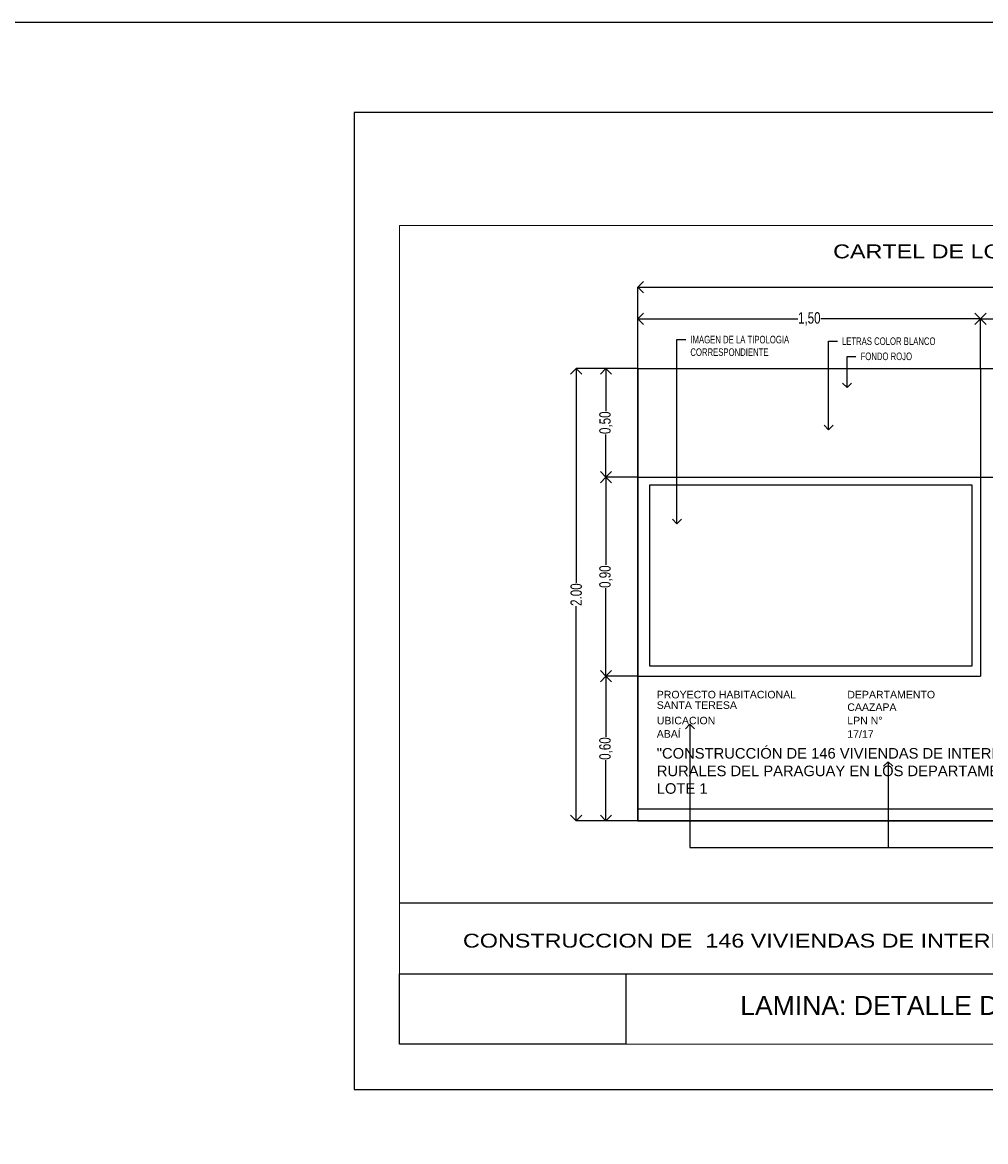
# Model space of a CAD drawing. Header units: millimetres. Extents: x 126.3 to 168.4, y 91 to 130.2.
# Tile 8 of 10: x 161.9 to 165.1, y 110.6 to 114.3. Entities that reach past the tile are written whole.
import ezdxf
from ezdxf import colors
from ezdxf.entities.mleader import LeaderData, LeaderLine
from ezdxf.enums import TextEntityAlignment as Align
from ezdxf.math import Vec2, Vec3

# ---------------------------------------------------------------- set-up
doc = ezdxf.new("R2010")
doc.units = ezdxf.units.MM
doc.header["$PDMODE"] = 34
doc.header["$PDSIZE"] = 0.05
for name, color, linetype in [('01', 1, 'Continuous'), ('02', 2, 'Continuous'), ('03', 3, 'Continuous'), ('TEXT', 4, 'Continuous'), ('V LAMI', 2, 'Continuous')]:
    doc.layers.add(name, color=color, linetype=linetype)
doc.styles.add('ARIAL', font='arial.ttf')
doc.styles.add('Estilo1', font='swissk.ttf', dxfattribs={"height": 0.06})
doc.styles.add('F', font='swissel.ttf', dxfattribs={"height": 1.6})
doc.styles.add('nuevo', font='swisscl.ttf', dxfattribs={"height": 0.05})
doc.styles.get("Standard").update_dxf_attribs({"font": 'swisscl.ttf', "height": 0.02})
doc.dimstyles.new('nuevo', dxfattribs={"dimscale": 0, "dimtxt": 0.085, "dimasz": 0.05, "dimexe": 0, "dimexo": 0, "dimgap": 0, "dimtad": 0, "dimzin": 0, "dimdsep": 46, "dimtxsty": 'nuevo', "dimblk": 'OPEN90', "dimcen": 1, "dimclrd": 1, "dimclre": 1, "dimclrt": 3, "dimadec": 0, "dimazin": 0, "dimtfac": 1, "dimtmove": 2, "dimatfit": 1, "dimldrblk": 'OPEN90', "dimfxl": 1, "dimtolj": 1, "dimtzin": 0, "dimarcsym": 0})
picture_1 = doc.add_image_def('image5.jpg', size_in_pixel=(882, 441))
picture_2 = doc.add_image_def('image2.jpg', size_in_pixel=(635, 198))
picture_3 = doc.add_image_def('image7.jpg', size_in_pixel=(3840, 2160))

# ---------------------------------------------------------------- blocks, each defined once
blk = doc.blocks.new('_OPEN90')
at = {"color": 0, "linetype": 'ByBlock'}
for p, q in [((0, 0), (-1, 0)), ((-0.5, 0.5), (0, 0)), ((0, 0), (-0.5, -0.5))]:
    blk.add_line(p, q, dxfattribs=at)
blk = doc.blocks.new('*D25')
at = {"layer": '03', "color": 1, "lineweight": -2}
for p, q in [((138.6115, 125.5673), (138.6115, 125.927)), ((138.6615, 125.927), (140.5597, 125.927)), ((142.5615, 125.927), (140.6634, 125.927)), ((142.6115, 125.5673), (142.6115, 125.927))]:
    blk.add_line(p, q, dxfattribs=at)
at = {"layer": 'Defpoints', "color": 0}
for p in [(142.6115, 125.927), (138.6115, 125.5673), (142.6115, 125.5673)]:
    blk.add_point(p, dxfattribs=at)
at = {"layer": '03', "color": 1, "lineweight": -2, "xscale": 0.05, "yscale": 0.05, "zscale": 0.05, "rotation": 180}
blk.add_blockref('_OPEN90', (138.6115, 125.927), dxfattribs=at)
at = {"layer": '03', "color": 1, "lineweight": -2, "xscale": 0.05, "yscale": 0.05, "zscale": 0.05}
blk.add_blockref('_OPEN90', (142.6115, 125.927), dxfattribs=at)
at = {"layer": '03', "color": 3, "insert": (140.6115, 125.927), "char_height": 0.05, "attachment_point": 5, "style": 'nuevo'}
blk.add_mtext('\\A1;4.00', dxfattribs=at)
blk = doc.blocks.new('*D18')
at = {"layer": '03', "color": 1, "lineweight": -2}
for p, q in [((138.6115, 125.5673), (138.4702, 125.5673)), ((138.4702, 125.5173), (138.4702, 125.3787)), ((138.4702, 125.137), (138.4702, 125.2756)), ((138.6115, 125.087), (138.4702, 125.087))]:
    blk.add_line(p, q, dxfattribs=at)
at = {"layer": 'Defpoints', "color": 0}
for p in [(138.6115, 125.5673), (138.4702, 125.087), (138.6115, 125.087)]:
    blk.add_point(p, dxfattribs=at)
at = {"layer": '03', "color": 1, "lineweight": -2, "xscale": 0.05, "yscale": 0.05, "zscale": 0.05}
for p, rotation in [((138.4702, 125.5673), 90), ((138.4702, 125.087), 270)]:
    blk.add_blockref('_OPEN90', p, dxfattribs=dict(at, rotation=rotation))
at = {"layer": '03', "color": 3, "insert": (138.4702, 125.3272), "char_height": 0.05, "attachment_point": 5, "rotation": 90, "style": 'nuevo'}
blk.add_mtext('\\A1;0,50', dxfattribs=at)
blk = doc.blocks.new('*D19')
at = {"layer": '03', "color": 1, "lineweight": -2}
for p, q in [((138.6115, 125.5673), (138.6115, 125.7859)), ((138.6615, 125.7859), (139.3179, 125.7859)), ((140.0762, 125.7859), (139.4198, 125.7859)), ((140.1262, 125.5673), (140.1262, 125.7859))]:
    blk.add_line(p, q, dxfattribs=at)
at = {"layer": 'Defpoints', "color": 0}
for p in [(140.1262, 125.7859), (138.6115, 125.5673), (140.1262, 125.5673)]:
    blk.add_point(p, dxfattribs=at)
at = {"layer": '03', "color": 1, "lineweight": -2, "xscale": 0.05, "yscale": 0.05, "zscale": 0.05, "rotation": 180}
blk.add_blockref('_OPEN90', (138.6115, 125.7859), dxfattribs=at)
at = {"layer": '03', "color": 1, "lineweight": -2, "xscale": 0.05, "yscale": 0.05, "zscale": 0.05}
blk.add_blockref('_OPEN90', (140.1262, 125.7859), dxfattribs=at)
at = {"layer": '03', "color": 3, "insert": (139.3688, 125.7859), "char_height": 0.05, "attachment_point": 5, "style": 'nuevo'}
blk.add_mtext('\\A1;1,50', dxfattribs=at)
blk = doc.blocks.new('*D20')
at = {"layer": '03', "color": 1, "lineweight": -2}
for p, q in [((140.1262, 125.5673), (140.1262, 125.7859)), ((140.1762, 125.7859), (141.089, 125.7859)), ((142.1048, 125.7859), (141.192, 125.7859)), ((142.1548, 125.5673), (142.1548, 125.7859))]:
    blk.add_line(p, q, dxfattribs=at)
at = {"layer": 'Defpoints', "color": 0}
for p in [(142.1548, 125.7859), (140.1262, 125.5673), (142.1548, 125.5673)]:
    blk.add_point(p, dxfattribs=at)
at = {"layer": '03', "color": 1, "lineweight": -2, "xscale": 0.05, "yscale": 0.05, "zscale": 0.05, "rotation": 180}
blk.add_blockref('_OPEN90', (140.1262, 125.7859), dxfattribs=at)
at = {"layer": '03', "color": 1, "lineweight": -2, "xscale": 0.05, "yscale": 0.05, "zscale": 0.05}
blk.add_blockref('_OPEN90', (142.1548, 125.7859), dxfattribs=at)
at = {"layer": '03', "color": 3, "insert": (141.1405, 125.7859), "char_height": 0.05, "attachment_point": 5, "style": 'nuevo'}
blk.add_mtext('\\A1;2,00', dxfattribs=at)
blk = doc.blocks.new('*D21')
at = {"layer": '03', "color": 1, "lineweight": -2}
for p, q in [((142.1548, 125.5673), (142.1548, 125.7859)), ((142.2048, 125.7859), (142.3316, 125.7859)), ((142.5615, 125.7859), (142.4347, 125.7859)), ((142.6115, 125.5673), (142.6115, 125.7859))]:
    blk.add_line(p, q, dxfattribs=at)
at = {"layer": 'Defpoints', "color": 0}
for p in [(142.6115, 125.7859), (142.1548, 125.5673), (142.6115, 125.5673)]:
    blk.add_point(p, dxfattribs=at)
at = {"layer": '03', "color": 1, "lineweight": -2, "xscale": 0.05, "yscale": 0.05, "zscale": 0.05, "rotation": 180}
blk.add_blockref('_OPEN90', (142.1548, 125.7859), dxfattribs=at)
at = {"layer": '03', "color": 1, "lineweight": -2, "xscale": 0.05, "yscale": 0.05, "zscale": 0.05}
blk.add_blockref('_OPEN90', (142.6115, 125.7859), dxfattribs=at)
at = {"layer": '03', "color": 3, "insert": (142.3831, 125.7859), "char_height": 0.05, "attachment_point": 5, "style": 'nuevo'}
blk.add_mtext('\\A1;0,50', dxfattribs=at)
blk = doc.blocks.new('*D22')
at = {"layer": '03', "color": 1, "lineweight": -2}
for p, q in [((138.6115, 125.087), (138.4702, 125.087)), ((138.4702, 125.037), (138.4702, 124.6983)), ((138.4702, 124.2564), (138.4702, 124.5951)), ((138.6115, 124.2064), (138.4702, 124.2064))]:
    blk.add_line(p, q, dxfattribs=at)
at = {"layer": 'Defpoints', "color": 0}
for p in [(138.6115, 125.087), (138.4702, 124.2064), (138.6115, 124.2064)]:
    blk.add_point(p, dxfattribs=at)
at = {"layer": '03', "color": 1, "lineweight": -2, "xscale": 0.05, "yscale": 0.05, "zscale": 0.05}
for p, rotation in [((138.4702, 125.087), 90), ((138.4702, 124.2064), 270)]:
    blk.add_blockref('_OPEN90', p, dxfattribs=dict(at, rotation=rotation))
at = {"layer": '03', "color": 3, "insert": (138.4702, 124.6467), "char_height": 0.05, "attachment_point": 5, "rotation": 90, "style": 'nuevo'}
blk.add_mtext('\\A1;0,90', dxfattribs=at)
blk = doc.blocks.new('*D23')
at = {"layer": '03', "color": 1, "lineweight": -2}
for p, q in [((138.6115, 124.2064), (138.4702, 124.2064)), ((138.4702, 124.1564), (138.4702, 123.9384)), ((138.4702, 123.6173), (138.4702, 123.8353)), ((138.6115, 123.5673), (138.4702, 123.5673))]:
    blk.add_line(p, q, dxfattribs=at)
at = {"layer": 'Defpoints', "color": 0}
for p in [(138.6115, 124.2064), (138.4702, 123.5673), (138.6115, 123.5673)]:
    blk.add_point(p, dxfattribs=at)
at = {"layer": '03', "color": 1, "lineweight": -2, "xscale": 0.05, "yscale": 0.05, "zscale": 0.05}
for p, rotation in [((138.4702, 124.2064), 90), ((138.4702, 123.5673), 270)]:
    blk.add_blockref('_OPEN90', p, dxfattribs=dict(at, rotation=rotation))
at = {"layer": '03', "color": 3, "insert": (138.4702, 123.8868), "char_height": 0.05, "attachment_point": 5, "rotation": 90, "style": 'nuevo'}
blk.add_mtext('\\A1;0,60', dxfattribs=at)
blk = doc.blocks.new('*D24')
at = {"layer": '03', "color": 1, "lineweight": -2}
for p, q in [((138.6115, 125.5673), (138.3387, 125.5673)), ((138.3387, 125.5173), (138.3387, 124.6188)), ((138.3387, 123.6173), (138.3387, 124.5158)), ((138.6115, 123.5673), (138.3387, 123.5673))]:
    blk.add_line(p, q, dxfattribs=at)
at = {"layer": 'Defpoints', "color": 0}
for p in [(138.3387, 125.5673), (138.6115, 125.5673), (138.6115, 123.5673)]:
    blk.add_point(p, dxfattribs=at)
at = {"layer": '03', "color": 1, "lineweight": -2, "xscale": 0.05, "yscale": 0.05, "zscale": 0.05}
for p, rotation in [((138.3387, 125.5673), 90), ((138.3387, 123.5673), 270)]:
    blk.add_blockref('_OPEN90', p, dxfattribs=dict(at, rotation=rotation))
at = {"layer": '03', "color": 3, "insert": (138.3387, 124.5673), "char_height": 0.05, "attachment_point": 5, "rotation": 90, "style": 'nuevo'}
blk.add_mtext('\\A1;2.00', dxfattribs=at)
blk = doc.blocks.new('A$C0E2C7F10')
at = {"layer": '03'}
dim = blk.add_linear_dim(base=(4.3146, 2.3597), p1=(0.3146, 2), p2=(4.3146, 2), dimstyle='nuevo', override={"dimscale": 1}, dxfattribs=at)
dim.commit()
dim.dimension.update_dxf_attribs({"geometry": '*D25', "text_midpoint": (2.3146, 2.3597), "insert": (-138.2969, -123.5673)})
for base, p1, p2, text, picture, middle in [((1.8292, 2.2185), (0.3146, 2), (1.8292, 2), '1,50', '*D19', (1.0719, 2.2185)), ((3.8578, 2.2185), (1.8292, 2), (3.8578, 2), '2,00', '*D20', (2.8435, 2.2185)), ((4.3146, 2.2185), (3.8578, 2), (4.3146, 2), '0,50', '*D21', (4.0862, 2.2185))]:
    dim = blk.add_linear_dim(base=base, p1=p1, p2=p2, text=text, dimstyle='nuevo', override={"dimscale": 1}, dxfattribs=at)
    dim.commit()
    dim.dimension.update_dxf_attribs({"geometry": picture, "text_midpoint": middle, "insert": (-138.2969, -123.5673)})
dim = blk.add_linear_dim(base=(0.0417, 2), p1=(0.3146, 0), p2=(0.3146, 2), angle=90, dimstyle='nuevo', override={"dimscale": 1}, dxfattribs=at)
dim.commit()
dim.dimension.update_dxf_attribs({"geometry": '*D24', "text_midpoint": (0.0417, 1), "insert": (-138.2969, -123.5673)})
for base, p1, p2, text, picture, middle in [((0.1733, 1.5196), (0.3146, 2), (0.3146, 1.5196), '0,50', '*D18', (0.1733, 1.7598)), ((0.1733, 0.639), (0.3146, 1.5196), (0.3146, 0.639), '0,90', '*D22', (0.1733, 1.0793)), ((0.1733, 0), (0.3146, 0.639), (0.3146, 0), '0,60', '*D23', (0.1733, 0.3195))]:
    dim = blk.add_linear_dim(base=base, p1=p1, p2=p2, angle=90, text=text, dimstyle='nuevo', override={"dimscale": 1}, dxfattribs=at)
    dim.commit()
    dim.dimension.update_dxf_attribs({"geometry": picture, "text_midpoint": middle, "insert": (-138.2969, -123.5673)})

msp = doc.modelspace()

# ---------------------------------------------------------------- linework, layer by layer
for points in [[(168.3725, 114.289), (155.3613, 114.289), (155.3613, 106.8667), (168.3725, 106.8667)], [(162.9674, 110.7506), (167.9174, 110.7506), (167.9174, 113.9906), (162.9674, 113.9906)]]:
    msp.add_lwpolyline(points, close=True)
at = {"layer": '01'}
for p, q in [((163.9078, 113.1416), (166.9078, 113.1416)), ((163.9078, 113.1416), (163.9078, 111.6416)), ((165.0438, 113.1416), (165.0438, 112.1209)), ((163.9078, 112.7813), (166.9078, 112.7813)), ((163.9078, 112.1209), (165.0438, 112.1209)), ((163.9078, 111.6818), (166.9078, 111.6818)), ((163.9078, 111.6416), (166.9078, 111.6416))]:
    msp.add_line(p, q, dxfattribs=at)
at = {"layer": '01', "lineweight": 18, "ltscale": 0.18}
msp.add_lwpolyline([(163.1174, 113.6156), (163.1174, 110.9006), (167.7674, 110.9006), (167.7674, 113.6156)], close=True, dxfattribs=at)
at = {"layer": '01', "ltscale": 0.01}
msp.add_lwpolyline([(163.7856, 111.1345), (167.0631, 111.1345)], dxfattribs=at)
at = {"layer": '02', "ltscale": 0.01}
msp.add_line((167.7674, 111.3685), (163.1174, 111.3685), dxfattribs=at)

# ---------------------------------------------------------------- block references
at = {"xscale": 0.75, "yscale": 0.75, "zscale": 0.75}
msp.add_blockref('A$C0E2C7F10', (163.6718, 111.6416), dxfattribs=at)

# ---------------------------------------------------------------- texts
at = {"color": 12, "attachment_point": 1, "style": 'Estilo1'}
for s, width, insert, char_height in [('PROYECTO HABITACIONAL', 0.542861, (163.9701, 112.0726), 0.025), ('DEPARTAMENTO', 0.38714, (164.6018, 112.0726), 0.025), ('UBICACION', 0.542861, (163.9701, 111.9865), 0.025), ('LPN N°', 0.38714, (164.6018, 111.9865), 0.025), ('"CONSTRUCCIÓN DE 146 VIVIENDAS DE INTERÉS SOCIAL EN ASENTAMIENTOS RURALES DEL PARAGUAY EN LOS DEPARTAMENTOS DE CAAZAPA E ITAPUA" - LOTE 1', 1.963561, (163.9701, 111.8829), 0.035)]:
    msp.add_mtext_dynamic_manual_height_columns(s, width=width, gutter_width=12.5, heights=[0], dxfattribs=dict(at, insert=insert, char_height=char_height))
at = {"color": 155, "char_height": 0.025, "attachment_point": 1, "style": 'Estilo1'}
for s, width, insert in [('SANTA TERESA', 0.672883, (163.9701, 112.0377)), ('CAAZAPA', 0.38714, (164.6018, 112.031)), ('ABAÍ', 0.676273, (163.9701, 111.9423)), ('17/17', 0.38714, (164.6018, 111.9419))]:
    msp.add_mtext_dynamic_manual_height_columns(s, width=width, gutter_width=12.5, heights=[0], dxfattribs=dict(at, insert=insert))
at = {"layer": 'TEXT', "color": 2, "style": 'ARIAL'}
msp.add_text(' LAMINA: DETALLE DE CARTEL DE OBRA   ESC. 1/15', height=0.063, dxfattribs=at).set_placement((165.3252, 110.9977), align=Align.CENTER)
at = {"layer": 'V LAMI', "color": 4, "style": 'F', "width": 1.2}
for s, p in [('CARTEL DE LONA IMPRESA (PLOTTEADA)', (165.3393, 113.5066)), ('CONSTRUCCION DE  146 VIVIENDAS DE INTERES SOCIAL EN ASENTAMIENTOS RURALES DEL PARAGUAY', (165.3176, 111.2211))]:
    msp.add_text(s, height=0.046147, dxfattribs=at).set_placement(p, align=Align.CENTER)

# ---------------------------------------------------------------- pictures from other files: only their frames are drawn
image = msp.add_image(picture_1, insert=(163.9078, 111.6416), size_in_units=(3, 1.5))
image.dxf.flags = 7
image = msp.add_image(picture_3, insert=(163.9472, 112.1546), size_in_units=(1.0676, 0.6005))
image.dxf.flags = 7
at = {"linetype": 'Continuous', "ltscale": 0.1}
image = msp.add_image(picture_2, insert=(163.1174, 110.9006), size_in_units=(0.7504, 0.234), dxfattribs=at)
image.dxf.flags = 7

# ---------------------------------------------------------------- leaders
at = {"color": 1}
ml = msp.add_multileader_mtext('Standard', dxfattribs=at)
ml.set_content('IMAGEN DE LA TIPOLOGIA\\PCORRESPONDIENTE', color=1)
ml.set_leader_properties()
ml.set_arrow_properties(name='OPEN90')
ml.build(insert=Vec2(0, 0))
ml.multileader.update_dxf_attribs({"dogleg_length": 0.025, "arrow_head_size": 0.03})
ctx = ml.context
ctx.base_point, ctx.char_height, ctx.arrow_head_size, ctx.landing_gap_size, ctx.plane_origin = Vec3(164.0665, 113.237), 0.025, 0.03, 0.015, Vec3(164.0372, 112.9983)
notes = []
notes.append((ctx, [(0, (1, 1, 0), (164.0369, 113.237), (1, 0), 0.0296, [(0, [(164.0369, 112.6268)], 0, [])])]))
ctx.mtext.insert, ctx.mtext.flow_direction = Vec3(164.0815, 113.2497), 5
ml = msp.add_multileader_mtext('Standard', dxfattribs=at)
ml.set_content('LETRAS COLOR BLANCO', color=1)
ml.set_leader_properties()
ml.set_arrow_properties(name='OPEN90')
ml.build(insert=Vec2(0, 0))
ml.multileader.update_dxf_attribs({"dogleg_length": 0.025, "arrow_head_size": 0.03})
ctx = ml.context
ctx.base_point, ctx.char_height, ctx.arrow_head_size, ctx.landing_gap_size, ctx.plane_origin = Vec3(164.5688, 113.2317), 0.025, 0.03, 0.015, Vec3(164.5396, 112.9983)
notes.append((ctx, [(0, (1, 1, 0), (164.5399, 113.2317), (1, 0), 0.0289, [(0, [(164.5399, 112.9384)], 0, [])])]))
ctx.mtext.insert, ctx.mtext.flow_direction = Vec3(164.5838, 113.2444), 5
ml = msp.add_multileader_mtext('Standard', dxfattribs=at)
ml.set_content('FONDO ROJO', color=1)
ml.set_leader_properties()
ml.set_arrow_properties(name='OPEN90')
ml.build(insert=Vec2(0, 0))
ml.multileader.update_dxf_attribs({"dogleg_length": 0.025, "arrow_head_size": 0.03})
ctx = ml.context
ctx.base_point, ctx.char_height, ctx.arrow_head_size, ctx.landing_gap_size, ctx.plane_origin = Vec3(164.6307, 113.1814), 0.025, 0.03, 0.015, Vec3(164.6006, 113.0109)
notes.append((ctx, [(0, (1, 1, 0), (164.6012, 113.1814), (1, 0), 0.0294, [(0, [(164.6012, 113.0778)], 0, [])])]))
ctx.mtext.insert, ctx.mtext.flow_direction = Vec3(164.6457, 113.1942), 5
ml = msp.add_multileader_mtext('Standard', dxfattribs=at)
ml.set_content('', color=1)
ml.set_leader_properties()
ml.set_arrow_properties(name='OPEN90')
ml.build(insert=Vec2(0, 0))
ml.multileader.update_dxf_attribs({"dogleg_length": 0.05, "arrow_head_size": 0.03})
ctx = ml.context
ctx.base_point, ctx.char_height, ctx.arrow_head_size, ctx.landing_gap_size, ctx.plane_origin = Vec3(165.2638, 111.5535), 0.025, 0.03, 0.015, Vec3(164.0534, 111.9766)
notes.append((ctx, [(0, (1, 1, 0), (164.0801, 111.5535), (1, 0), 1.1837, [(0, [(164.0801, 111.9621)], 0, [])])]))
ctx.mtext.insert, ctx.mtext.flow_direction = Vec3(165.2788, 111.566), 5
ml = msp.add_multileader_mtext('Standard', dxfattribs=at)
ml.set_content('TIPO DE LETRAS: SWIS 721 BLK BT\\PCOLOR ROJO (12)', color=1)
ml.set_leader_properties()
ml.set_arrow_properties(name='OPEN90')
ml.build(insert=Vec2(0, 0))
ml.multileader.update_dxf_attribs({"dogleg_length": 0.05, "arrow_head_size": 0.03})
ctx = ml.context
ctx.base_point, ctx.char_height, ctx.arrow_head_size, ctx.landing_gap_size, ctx.plane_origin = Vec3(165.2638, 111.5535), 0.025, 0.03, 0.015, Vec3(164.7374, 111.7834)
notes.append((ctx, [(0, (1, 1, 0), (164.7373, 111.5535), (1, 0), 0.5265, [(0, [(164.7373, 111.8376)], 0, [])])]))
ctx.mtext.insert, ctx.mtext.flow_direction = Vec3(165.2788, 111.5692), 5
for ctx, leaders in notes:
    for number, flags, end, landing, length, lines in leaders:
        leader = LeaderData()
        leader.index, (leader.has_last_leader_line, leader.has_dogleg_vector, leader.attachment_direction) = number, flags
        leader.last_leader_point, leader.dogleg_vector, leader.dogleg_length = Vec3(end), Vec3(landing), length
        for number, points, colour, breaks in lines:
            line = LeaderLine()
            line.index, line.vertices, line.color, line.breaks = number, Vec3.list(points), colors.encode_raw_color(colour), breaks
            leader.lines.append(line)
        ctx.leaders.append(leader)

doc.saveas('drawing.dxf')
